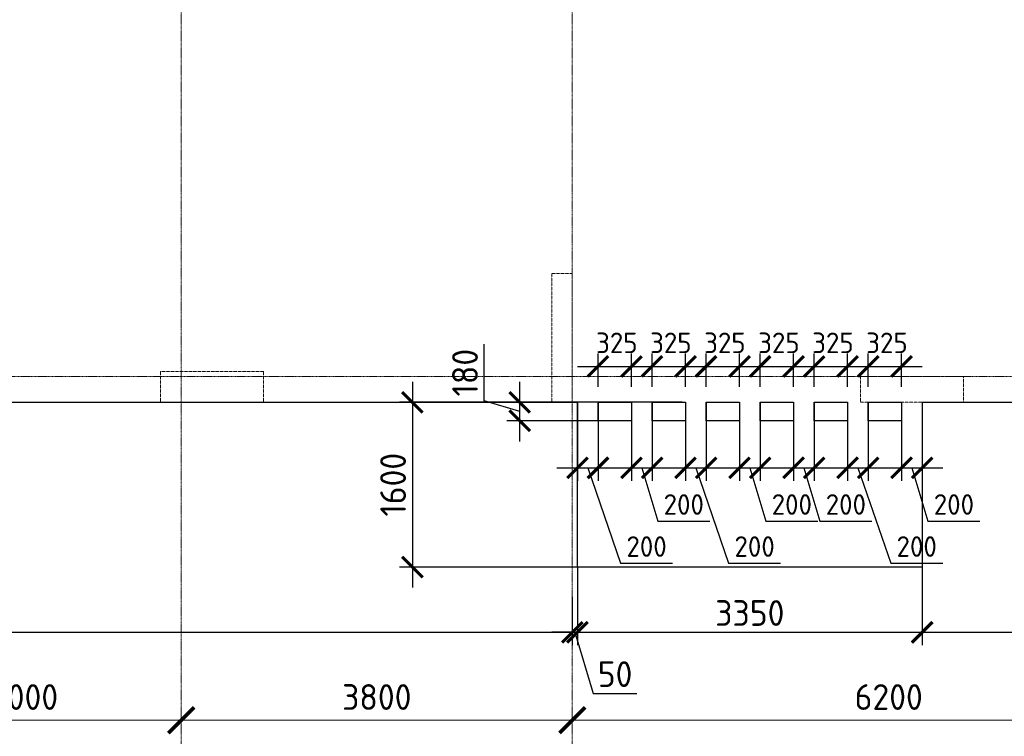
# Model space of a CAD drawing. Header units: millimetres. Extents: x -42044588 to 856694, y -806701 to 941911.
# Tile 111 of 256: x -160688 to -151120, y -342606 to -335646. Entities that reach past the tile are written whole.
import ezdxf

# ---------------------------------------------------------------- set-up
doc = ezdxf.new("R2010")
doc.units = ezdxf.units.MM
for name, pattern in [('______5', [1100, 800, -100, 100, -100]), ('DASHED', [7, 5, -2, 0]), ('осевая', [50.8, 31.75, -6.35, 6.35, -6.35])]:
    doc.linetypes.add(name, pattern=pattern)
doc.layers.add('Колонна_ бетон', color=7, linetype='Continuous', lineweight=50, true_color=0xb4b496)
for name, color, linetype, lineweight in [('Оси', 40, '______5', 18), ('Перекрытие ж_бетон', 1, 'Continuous', 30), ('РАЗМЕРЫ', 1, 'Continuous', 9)]:
    doc.layers.add(name, color=color, linetype=linetype, lineweight=lineweight)
doc.styles.add('GOST-2.304_Type-B', font='GOST_Common.ttf')
doc.dimstyles.new('СПДС', dxfattribs={"dimscale": 100, "dimtxt": 2.5, "dimasz": 2, "dimexe": 1.25, "dimexo": 0, "dimtad": 1, "dimdec": 0, "dimrnd": 5, "dimtxsty": 'GOST-2.304_Type-B', "dimblk": 'ARCHTICK', "dimcen": 2.5, "dimdle": 2, "dimclrd": 1, "dimclre": 1, "dimclrt": 1, "dimadec": 0, "dimazin": 2, "dimtfac": 0.75, "dimtdec": 0, "dimtmove": 1, "dimatfit": 3, "dimfxl": 0, "dimtolj": 1, "dimarcsym": 0})

# ---------------------------------------------------------------- blocks, each defined once
blk = doc.blocks.new('_ArchTick')
at = {"color": 0, "linetype": 'ByBlock', "const_width": 0.15}
blk.add_lwpolyline([(-0.5, -0.5), (0.5, 0.5)], dxfattribs=at)
blk = doc.blocks.new('*D6726')
at = {"color": 1, "lineweight": -2, "transparency": 16777216}
for p, q in [((-51904.7, -346038.9), (-51904.7, -345913.9)), ((-48904.7, -346038.9), (-48904.7, -345913.9)), ((-52104.7, -346038.9), (-48704.7, -346038.9))]:
    blk.add_line(p, q, dxfattribs=at)
at = {"layer": 'DEFPOINTS', "color": 0, "transparency": 16777216}
for p in [(-51904.7, -346038.9), (-48904.7, -346038.9), (-48904.7, -346038.9)]:
    blk.add_point(p, dxfattribs=at)
at = {"color": 1, "lineweight": -2, "transparency": 16777216, "xscale": 250, "yscale": 250, "zscale": 250, "rotation": 180}
blk.add_blockref('_ArchTick', (-51904.7, -346038.9), dxfattribs=at)
at = {"color": 1, "lineweight": -2, "transparency": 16777216, "xscale": 250, "yscale": 250, "zscale": 250}
blk.add_blockref('_ArchTick', (-48904.7, -346038.9), dxfattribs=at)
at = {"color": 1, "transparency": 16777216, "insert": (-50429.9, -345813.9), "char_height": 250, "width": 83333.333, "attachment_point": 5, "style": 'GOST-2.304_Type-B'}
blk.add_mtext('\\A1;3000', dxfattribs=at)
blk = doc.blocks.new('*D6727')
at = {"color": 1, "lineweight": -2, "transparency": 16777216}
for p, q in [((-48904.71808, -346038.91005), (-48904.71808, -345913.91005)), ((-45104.71808, -346038.91005), (-45104.71808, -345913.91005)), ((-49104.71808, -346038.91005), (-44904.71808, -346038.91005))]:
    blk.add_line(p, q, dxfattribs=at)
at = {"layer": 'DEFPOINTS', "color": 0, "transparency": 16777216}
for p in [(-48904.71808, -346038.91005), (-45104.71808, -346038.91005), (-45104.71808, -346038.91005)]:
    blk.add_point(p, dxfattribs=at)
at = {"color": 1, "lineweight": -2, "transparency": 16777216, "xscale": 250, "yscale": 250, "zscale": 250, "rotation": 180}
blk.add_blockref('_ArchTick', (-48904.71808, -346038.91005), dxfattribs=at)
at = {"color": 1, "lineweight": -2, "transparency": 16777216, "xscale": 250, "yscale": 250, "zscale": 250}
blk.add_blockref('_ArchTick', (-45104.71808, -346038.91005), dxfattribs=at)
at = {"color": 1, "transparency": 16777216, "insert": (-47004.71808, -345813.91005), "char_height": 250, "width": 83333.3333333, "attachment_point": 5, "style": 'GOST-2.304_Type-B'}
blk.add_mtext('\\A1;3800', dxfattribs=at)
blk = doc.blocks.new('*D6728')
at = {"color": 1, "lineweight": -2, "transparency": 16777216}
for p, q in [((-45104.7, -346038.9), (-45104.7, -345913.9)), ((-38904.7, -346038.9), (-38904.7, -345913.9)), ((-45304.7, -346038.9), (-38704.7, -346038.9))]:
    blk.add_line(p, q, dxfattribs=at)
at = {"layer": 'DEFPOINTS', "color": 0, "transparency": 16777216}
for p in [(-45104.7, -346038.9), (-38904.7, -346038.9), (-38904.7, -346038.9)]:
    blk.add_point(p, dxfattribs=at)
at = {"color": 1, "lineweight": -2, "transparency": 16777216, "xscale": 250, "yscale": 250, "zscale": 250, "rotation": 180}
blk.add_blockref('_ArchTick', (-45104.7, -346038.9), dxfattribs=at)
at = {"color": 1, "lineweight": -2, "transparency": 16777216, "xscale": 250, "yscale": 250, "zscale": 250}
blk.add_blockref('_ArchTick', (-38904.7, -346038.9), dxfattribs=at)
at = {"color": 1, "transparency": 16777216, "insert": (-42029.9, -345813.9), "char_height": 250, "width": 83333.333, "attachment_point": 5, "style": 'GOST-2.304_Type-B'}
blk.add_mtext('\\A1;6200', dxfattribs=at)
blk = doc.blocks.new('подложка стн 1-го этажа')
at = {"layer": 'Колонна_ бетон', "color": 252, "linetype": 'DASHED', "lineweight": 0, "ltscale": 0.5, "true_color": 0x939598, "transparency": 33554687}
for p, q in [((45643.8, 9761.8, -200), (44643.8, 9761.8, -200)), ((44643.8, 9761.8, -200), (44643.8, 9461.8, -200)), ((45643.8, 9461.8, -200), (45643.8, 9761.8, -200)), ((45643.8, 9461.8, -200), (44643.8, 9461.8, -200))]:
    blk.add_line(p, q, dxfattribs=at)
for points, elevation in [([(48444.1, 10711.8), (48643.9, 10711.8), (48643.9, 9461.8), (48444.1, 9461.8)], -560), ([(51443.8, 9711.8), (52443.8, 9711.8), (52443.8, 9461.8), (51443.8, 9461.8)], -360)]:
    blk.add_lwpolyline(points, close=True, dxfattribs=dict(at, elevation=elevation))
blk = doc.blocks.new('*D910')
at = {"layer": 'DEFPOINTS', "color": 0, "transparency": 16777216}
for p in [(-154249.9, -339362.1), (-156872, -340962.1), (-154419.1, -340962.1)]:
    blk.add_point(p, dxfattribs=at)
at = {"layer": 'РАЗМЕРЫ', "color": 1, "lineweight": -2, "transparency": 16777216}
for p, q in [((-156872, -339162.1), (-156872, -341162.1)), ((-154249.9, -339362.1), (-156997, -339362.1)), ((-154419.1, -340962.1), (-156997, -340962.1))]:
    blk.add_line(p, q, dxfattribs=at)
at = {"layer": 'РАЗМЕРЫ', "color": 1, "lineweight": -2, "transparency": 16777216, "xscale": 200, "yscale": 200, "zscale": 200}
for p, rotation in [((-156872, -339362.1), 90), ((-156872, -340962.1), 270)]:
    blk.add_blockref('_ArchTick', p, dxfattribs=dict(at, rotation=rotation))
at = {"layer": 'РАЗМЕРЫ', "color": 1, "lineweight": 0, "transparency": 16777216, "insert": (-157059.5, -340162.1), "char_height": 250, "attachment_point": 5, "rotation": 90, "style": 'GOST-2.304_Type-B'}
blk.add_mtext('\\A1;1600', dxfattribs=at)
blk = doc.blocks.new('*D911')
at = {"layer": 'DEFPOINTS', "color": 0, "transparency": 16777216}
for p in [(-155829.3, -339362.1), (-154823, -339362.1, 0), (-154905.5, -339542.1, -0.1)]:
    blk.add_point(p, dxfattribs=at)
at = {"layer": 'РАЗМЕРЫ', "color": 1, "lineweight": -2, "transparency": 16777216}
for p, q in [((-156173, -339349), (-156173, -338799)), ((-155829.3, -339742.1), (-155829.3, -339162.1)), ((-155829.3, -339452.1), (-156173, -339349)), ((-154823, -339362.1), (-155954.3, -339362.1)), ((-154905.5, -339542.1), (-155954.3, -339542.1))]:
    blk.add_line(p, q, dxfattribs=at)
at = {"layer": 'РАЗМЕРЫ', "color": 1, "lineweight": -2, "transparency": 16777216, "xscale": 200, "yscale": 200, "zscale": 200}
for p, rotation in [((-155829.3, -339362.1), 90), ((-155829.3, -339542.1), 270)]:
    blk.add_blockref('_ArchTick', p, dxfattribs=dict(at, rotation=rotation))
at = {"layer": 'РАЗМЕРЫ', "color": 1, "lineweight": 0, "transparency": 16777216, "insert": (-156360.5, -339074), "char_height": 250, "attachment_point": 5, "rotation": 90, "style": 'GOST-2.304_Type-B'}
blk.add_mtext('\\A1;180', dxfattribs=at)
blk = doc.blocks.new('*D912')
at = {"layer": 'DEFPOINTS', "color": 0, "transparency": 16777216}
for p in [(-152118, -339362.1, 0), (-151918, -339362.1), (-151918, -339998.3)]:
    blk.add_point(p, dxfattribs=at)
at = {"layer": 'РАЗМЕРЫ', "color": 1, "lineweight": -2, "transparency": 16777216}
for p, q in [((-152118, -339362.1), (-152118, -340123.3)), ((-151918, -339362.1), (-151918, -340123.3)), ((-152318, -339998.3), (-151718, -339998.3)), ((-152018, -339998.3), (-151862.4, -340517.1)), ((-151862.4, -340517.1), (-151357.4, -340517.1))]:
    blk.add_line(p, q, dxfattribs=at)
at = {"layer": 'РАЗМЕРЫ', "color": 1, "lineweight": -2, "transparency": 16777216, "xscale": 200, "yscale": 200, "zscale": 200, "rotation": 180}
blk.add_blockref('_ArchTick', (-152118, -339998.3), dxfattribs=at)
at = {"layer": 'РАЗМЕРЫ', "color": 1, "lineweight": -2, "transparency": 16777216, "xscale": 200, "yscale": 200, "zscale": 200}
blk.add_blockref('_ArchTick', (-151918, -339998.3), dxfattribs=at)
at = {"layer": 'РАЗМЕРЫ', "color": 1, "lineweight": 0, "transparency": 16777216, "insert": (-151609.9, -340354.6), "char_height": 200, "attachment_point": 5, "style": 'GOST-2.304_Type-B'}
blk.add_mtext('\\A1;200', dxfattribs=at)
blk = doc.blocks.new('*D913')
at = {"layer": 'DEFPOINTS', "color": 0, "transparency": 16777216}
for p in [(-152643.1, -339362.1, 0), (-152443.1, -339362.1), (-152443.1, -339998.3)]:
    blk.add_point(p, dxfattribs=at)
at = {"layer": 'РАЗМЕРЫ', "color": 1, "lineweight": -2, "transparency": 16777216}
for p, q in [((-152643.1, -339362.1), (-152643.1, -340123.3)), ((-152443.1, -339362.1), (-152443.1, -340123.3)), ((-152843.1, -339998.3), (-152243.1, -339998.3)), ((-152543.1, -339998.3), (-152224, -340925.6)), ((-152224, -340925.6), (-151719, -340925.6))]:
    blk.add_line(p, q, dxfattribs=at)
at = {"layer": 'РАЗМЕРЫ', "color": 1, "lineweight": -2, "transparency": 16777216, "xscale": 200, "yscale": 200, "zscale": 200, "rotation": 180}
blk.add_blockref('_ArchTick', (-152643.1, -339998.3), dxfattribs=at)
at = {"layer": 'РАЗМЕРЫ', "color": 1, "lineweight": -2, "transparency": 16777216, "xscale": 200, "yscale": 200, "zscale": 200}
blk.add_blockref('_ArchTick', (-152443.1, -339998.3), dxfattribs=at)
at = {"layer": 'РАЗМЕРЫ', "color": 1, "lineweight": 0, "transparency": 16777216, "insert": (-151971.5, -340763.1), "char_height": 200, "attachment_point": 5, "style": 'GOST-2.304_Type-B'}
blk.add_mtext('\\A1;200', dxfattribs=at)
blk = doc.blocks.new('*D914')
at = {"layer": 'DEFPOINTS', "color": 0, "transparency": 16777216}
for p in [(-154743, -339362.1, 0), (-154543, -339362.1), (-154543, -339998.3)]:
    blk.add_point(p, dxfattribs=at)
at = {"layer": 'РАЗМЕРЫ', "color": 1, "lineweight": -2, "transparency": 16777216}
for p, q in [((-154743, -339362.1), (-154743, -340123.3)), ((-154543, -339362.1), (-154543, -340123.3)), ((-154943, -339998.3), (-154343, -339998.3)), ((-154643, -339998.3), (-154487.3, -340517.1)), ((-154487.3, -340517.1), (-153982.3, -340517.1))]:
    blk.add_line(p, q, dxfattribs=at)
at = {"layer": 'РАЗМЕРЫ', "color": 1, "lineweight": -2, "transparency": 16777216, "xscale": 200, "yscale": 200, "zscale": 200, "rotation": 180}
blk.add_blockref('_ArchTick', (-154743, -339998.3), dxfattribs=at)
at = {"layer": 'РАЗМЕРЫ', "color": 1, "lineweight": -2, "transparency": 16777216, "xscale": 200, "yscale": 200, "zscale": 200}
blk.add_blockref('_ArchTick', (-154543, -339998.3), dxfattribs=at)
at = {"layer": 'РАЗМЕРЫ', "color": 1, "lineweight": 0, "transparency": 16777216, "insert": (-154234.8, -340354.6), "char_height": 200, "attachment_point": 5, "style": 'GOST-2.304_Type-B'}
blk.add_mtext('\\A1;200', dxfattribs=at)
blk = doc.blocks.new('*D915')
at = {"layer": 'DEFPOINTS', "color": 0, "transparency": 16777216}
for p in [(-155268.1, -339362.1, 0), (-155068.1, -339362.1), (-155068.1, -339998.3)]:
    blk.add_point(p, dxfattribs=at)
at = {"layer": 'РАЗМЕРЫ', "color": 1, "lineweight": -2, "transparency": 16777216}
for p, q in [((-155268.1, -339362.1), (-155268.1, -340123.3)), ((-155068.1, -339362.1), (-155068.1, -340123.3)), ((-155468.1, -339998.3), (-154868.1, -339998.3)), ((-155168.1, -339998.3), (-154848.9, -340925.6)), ((-154848.9, -340925.6), (-154343.9, -340925.6))]:
    blk.add_line(p, q, dxfattribs=at)
at = {"layer": 'РАЗМЕРЫ', "color": 1, "lineweight": -2, "transparency": 16777216, "xscale": 200, "yscale": 200, "zscale": 200, "rotation": 180}
blk.add_blockref('_ArchTick', (-155268.1, -339998.3), dxfattribs=at)
at = {"layer": 'РАЗМЕРЫ', "color": 1, "lineweight": -2, "transparency": 16777216, "xscale": 200, "yscale": 200, "zscale": 200}
blk.add_blockref('_ArchTick', (-155068.1, -339998.3), dxfattribs=at)
at = {"layer": 'РАЗМЕРЫ', "color": 1, "lineweight": 0, "transparency": 16777216, "insert": (-154596.4, -340763.1), "char_height": 200, "attachment_point": 5, "style": 'GOST-2.304_Type-B'}
blk.add_mtext('\\A1;200', dxfattribs=at)
blk = doc.blocks.new('*D916')
at = {"layer": 'DEFPOINTS', "color": 0, "transparency": 16777216}
for p in [(-153693, -339362.1, 0), (-153493, -339362.1), (-153493, -339998.3)]:
    blk.add_point(p, dxfattribs=at)
at = {"layer": 'РАЗМЕРЫ', "color": 1, "lineweight": -2, "transparency": 16777216}
for p, q in [((-153693, -339362.1), (-153693, -340123.3)), ((-153493, -339362.1), (-153493, -340123.3)), ((-153893, -339998.3), (-153293, -339998.3)), ((-153593, -339998.3), (-153437.4, -340517.1)), ((-153437.4, -340517.1), (-152932.4, -340517.1))]:
    blk.add_line(p, q, dxfattribs=at)
at = {"layer": 'РАЗМЕРЫ', "color": 1, "lineweight": -2, "transparency": 16777216, "xscale": 200, "yscale": 200, "zscale": 200, "rotation": 180}
blk.add_blockref('_ArchTick', (-153693, -339998.3), dxfattribs=at)
at = {"layer": 'РАЗМЕРЫ', "color": 1, "lineweight": -2, "transparency": 16777216, "xscale": 200, "yscale": 200, "zscale": 200}
blk.add_blockref('_ArchTick', (-153493, -339998.3), dxfattribs=at)
at = {"layer": 'РАЗМЕРЫ', "color": 1, "lineweight": 0, "transparency": 16777216, "insert": (-153184.9, -340354.6), "char_height": 200, "attachment_point": 5, "style": 'GOST-2.304_Type-B'}
blk.add_mtext('\\A1;200', dxfattribs=at)
blk = doc.blocks.new('*D917')
at = {"layer": 'DEFPOINTS', "color": 0, "transparency": 16777216}
for p in [(-154218.1, -339362.1, 0), (-154018.1, -339362.1), (-154018.1, -339998.3)]:
    blk.add_point(p, dxfattribs=at)
at = {"layer": 'РАЗМЕРЫ', "color": 1, "lineweight": -2, "transparency": 16777216}
for p, q in [((-154218.1, -339362.1), (-154218.1, -340123.3)), ((-154018.1, -339362.1), (-154018.1, -340123.3)), ((-154418.1, -339998.3), (-153818.1, -339998.3)), ((-154118.1, -339998.3), (-153799, -340925.6)), ((-153799, -340925.6), (-153294, -340925.6))]:
    blk.add_line(p, q, dxfattribs=at)
at = {"layer": 'РАЗМЕРЫ', "color": 1, "lineweight": -2, "transparency": 16777216, "xscale": 200, "yscale": 200, "zscale": 200, "rotation": 180}
blk.add_blockref('_ArchTick', (-154218.1, -339998.3), dxfattribs=at)
at = {"layer": 'РАЗМЕРЫ', "color": 1, "lineweight": -2, "transparency": 16777216, "xscale": 200, "yscale": 200, "zscale": 200}
blk.add_blockref('_ArchTick', (-154018.1, -339998.3), dxfattribs=at)
at = {"layer": 'РАЗМЕРЫ', "color": 1, "lineweight": 0, "transparency": 16777216, "insert": (-153546.5, -340763.1), "char_height": 200, "attachment_point": 5, "style": 'GOST-2.304_Type-B'}
blk.add_mtext('\\A1;200', dxfattribs=at)
blk = doc.blocks.new('*D918')
at = {"layer": 'DEFPOINTS', "color": 0, "transparency": 16777216}
for p in [(-153168.1, -339362.1, 0), (-152968.1, -339362.1), (-152968.1, -339998.3)]:
    blk.add_point(p, dxfattribs=at)
at = {"layer": 'РАЗМЕРЫ', "color": 1, "lineweight": -2, "transparency": 16777216}
for p, q in [((-153168.1, -339362.1), (-153168.1, -340123.3)), ((-152968.1, -339362.1), (-152968.1, -340123.3)), ((-153368.1, -339998.3), (-152768.1, -339998.3)), ((-153068.1, -339998.3), (-152912.5, -340517.1)), ((-152912.5, -340517.1), (-152407.5, -340517.1))]:
    blk.add_line(p, q, dxfattribs=at)
at = {"layer": 'РАЗМЕРЫ', "color": 1, "lineweight": -2, "transparency": 16777216, "xscale": 200, "yscale": 200, "zscale": 200, "rotation": 180}
blk.add_blockref('_ArchTick', (-153168.1, -339998.3), dxfattribs=at)
at = {"layer": 'РАЗМЕРЫ', "color": 1, "lineweight": -2, "transparency": 16777216, "xscale": 200, "yscale": 200, "zscale": 200}
blk.add_blockref('_ArchTick', (-152968.1, -339998.3), dxfattribs=at)
at = {"layer": 'РАЗМЕРЫ', "color": 1, "lineweight": 0, "transparency": 16777216, "insert": (-152660, -340354.6), "char_height": 200, "attachment_point": 5, "style": 'GOST-2.304_Type-B'}
blk.add_mtext('\\A1;200', dxfattribs=at)
blk = doc.blocks.new('*D952')
at = {"layer": 'DEFPOINTS', "color": 0, "transparency": 16777216}
for p in [(-154743.1, -339013.5), (-155068.1, -339212.1), (-154743.1, -339212.1, 0)]:
    blk.add_point(p, dxfattribs=at)
at = {"layer": 'РАЗМЕРЫ', "color": 1, "lineweight": -2, "transparency": 16777216}
for p, q in [((-155068.1, -339212.1), (-155068.1, -338888.5)), ((-154743.1, -339212.1), (-154743.1, -338888.5)), ((-155268.1, -339013.5), (-154543.1, -339013.5))]:
    blk.add_line(p, q, dxfattribs=at)
at = {"layer": 'РАЗМЕРЫ', "color": 1, "lineweight": -2, "transparency": 16777216, "xscale": 200, "yscale": 200, "zscale": 200, "rotation": 180}
blk.add_blockref('_ArchTick', (-155068.1, -339013.5), dxfattribs=at)
at = {"layer": 'РАЗМЕРЫ', "color": 1, "lineweight": -2, "transparency": 16777216, "xscale": 200, "yscale": 200, "zscale": 200}
blk.add_blockref('_ArchTick', (-154743.1, -339013.5), dxfattribs=at)
at = {"layer": 'РАЗМЕРЫ', "color": 1, "lineweight": 0, "transparency": 16777216, "insert": (-154885.6, -338784.5), "char_height": 200, "attachment_point": 5, "style": 'GOST-2.304_Type-B'}
blk.add_mtext('\\A1;325', dxfattribs=at)
blk = doc.blocks.new('*D919')
at = {"layer": 'DEFPOINTS', "color": 0, "transparency": 16777216}
for p in [(-154218.1, -339013.5), (-154543.1, -339212.1), (-154218.1, -339212.1, 0)]:
    blk.add_point(p, dxfattribs=at)
at = {"layer": 'РАЗМЕРЫ', "color": 1, "lineweight": -2, "transparency": 16777216}
for p, q in [((-154543.1, -339212.1), (-154543.1, -338888.5)), ((-154218.1, -339212.1), (-154218.1, -338888.5)), ((-154743.1, -339013.5), (-154018.1, -339013.5))]:
    blk.add_line(p, q, dxfattribs=at)
at = {"layer": 'РАЗМЕРЫ', "color": 1, "lineweight": -2, "transparency": 16777216, "xscale": 200, "yscale": 200, "zscale": 200, "rotation": 180}
blk.add_blockref('_ArchTick', (-154543.1, -339013.5), dxfattribs=at)
at = {"layer": 'РАЗМЕРЫ', "color": 1, "lineweight": -2, "transparency": 16777216, "xscale": 200, "yscale": 200, "zscale": 200}
blk.add_blockref('_ArchTick', (-154218.1, -339013.5), dxfattribs=at)
at = {"layer": 'РАЗМЕРЫ', "color": 1, "lineweight": 0, "transparency": 16777216, "insert": (-154360.6, -338784.5), "char_height": 200, "attachment_point": 5, "style": 'GOST-2.304_Type-B'}
blk.add_mtext('\\A1;325', dxfattribs=at)
blk = doc.blocks.new('*D920')
at = {"layer": 'DEFPOINTS', "color": 0, "transparency": 16777216}
for p in [(-153693.1, -339013.5), (-154018.1, -339212.1), (-153693.1, -339212.1, 0)]:
    blk.add_point(p, dxfattribs=at)
at = {"layer": 'РАЗМЕРЫ', "color": 1, "lineweight": -2, "transparency": 16777216}
for p, q in [((-154018.1, -339212.1), (-154018.1, -338888.5)), ((-153693.1, -339212.1), (-153693.1, -338888.5)), ((-154218.1, -339013.5), (-153493.1, -339013.5))]:
    blk.add_line(p, q, dxfattribs=at)
at = {"layer": 'РАЗМЕРЫ', "color": 1, "lineweight": -2, "transparency": 16777216, "xscale": 200, "yscale": 200, "zscale": 200, "rotation": 180}
blk.add_blockref('_ArchTick', (-154018.1, -339013.5), dxfattribs=at)
at = {"layer": 'РАЗМЕРЫ', "color": 1, "lineweight": -2, "transparency": 16777216, "xscale": 200, "yscale": 200, "zscale": 200}
blk.add_blockref('_ArchTick', (-153693.1, -339013.5), dxfattribs=at)
at = {"layer": 'РАЗМЕРЫ', "color": 1, "lineweight": 0, "transparency": 16777216, "insert": (-153835.6, -338784.5), "char_height": 200, "attachment_point": 5, "style": 'GOST-2.304_Type-B'}
blk.add_mtext('\\A1;325', dxfattribs=at)
blk = doc.blocks.new('*D921')
at = {"layer": 'DEFPOINTS', "color": 0, "transparency": 16777216}
for p in [(-153168.1, -339013.5), (-153493.1, -339212.1), (-153168.1, -339212.1, 0)]:
    blk.add_point(p, dxfattribs=at)
at = {"layer": 'РАЗМЕРЫ', "color": 1, "lineweight": -2, "transparency": 16777216}
for p, q in [((-153493.1, -339212.1), (-153493.1, -338888.5)), ((-153168.1, -339212.1), (-153168.1, -338888.5)), ((-153693.1, -339013.5), (-152968.1, -339013.5))]:
    blk.add_line(p, q, dxfattribs=at)
at = {"layer": 'РАЗМЕРЫ', "color": 1, "lineweight": -2, "transparency": 16777216, "xscale": 200, "yscale": 200, "zscale": 200, "rotation": 180}
blk.add_blockref('_ArchTick', (-153493.1, -339013.5), dxfattribs=at)
at = {"layer": 'РАЗМЕРЫ', "color": 1, "lineweight": -2, "transparency": 16777216, "xscale": 200, "yscale": 200, "zscale": 200}
blk.add_blockref('_ArchTick', (-153168.1, -339013.5), dxfattribs=at)
at = {"layer": 'РАЗМЕРЫ', "color": 1, "lineweight": 0, "transparency": 16777216, "insert": (-153310.6, -338784.5), "char_height": 200, "attachment_point": 5, "style": 'GOST-2.304_Type-B'}
blk.add_mtext('\\A1;325', dxfattribs=at)
blk = doc.blocks.new('*D922')
at = {"layer": 'DEFPOINTS', "color": 0, "transparency": 16777216}
for p in [(-152643.1, -339013.5), (-152968.1, -339212.1), (-152643.1, -339212.1, 0)]:
    blk.add_point(p, dxfattribs=at)
at = {"layer": 'РАЗМЕРЫ', "color": 1, "lineweight": -2, "transparency": 16777216}
for p, q in [((-152968.1, -339212.1), (-152968.1, -338888.5)), ((-152643.1, -339212.1), (-152643.1, -338888.5)), ((-153168.1, -339013.5), (-152443.1, -339013.5))]:
    blk.add_line(p, q, dxfattribs=at)
at = {"layer": 'РАЗМЕРЫ', "color": 1, "lineweight": -2, "transparency": 16777216, "xscale": 200, "yscale": 200, "zscale": 200, "rotation": 180}
blk.add_blockref('_ArchTick', (-152968.1, -339013.5), dxfattribs=at)
at = {"layer": 'РАЗМЕРЫ', "color": 1, "lineweight": -2, "transparency": 16777216, "xscale": 200, "yscale": 200, "zscale": 200}
blk.add_blockref('_ArchTick', (-152643.1, -339013.5), dxfattribs=at)
at = {"layer": 'РАЗМЕРЫ', "color": 1, "lineweight": 0, "transparency": 16777216, "insert": (-152785.6, -338784.5), "char_height": 200, "attachment_point": 5, "style": 'GOST-2.304_Type-B'}
blk.add_mtext('\\A1;325', dxfattribs=at)
blk = doc.blocks.new('*D923')
at = {"layer": 'DEFPOINTS', "color": 0, "transparency": 16777216}
for p in [(-152118.1, -339013.5), (-152443.1, -339212.1), (-152118.1, -339212.1, 0)]:
    blk.add_point(p, dxfattribs=at)
at = {"layer": 'РАЗМЕРЫ', "color": 1, "lineweight": -2, "transparency": 16777216}
for p, q in [((-152443.1, -339212.1), (-152443.1, -338888.5)), ((-152118.1, -339212.1), (-152118.1, -338888.5)), ((-152643.1, -339013.5), (-151918.1, -339013.5))]:
    blk.add_line(p, q, dxfattribs=at)
at = {"layer": 'РАЗМЕРЫ', "color": 1, "lineweight": -2, "transparency": 16777216, "xscale": 200, "yscale": 200, "zscale": 200, "rotation": 180}
blk.add_blockref('_ArchTick', (-152443.1, -339013.5), dxfattribs=at)
at = {"layer": 'РАЗМЕРЫ', "color": 1, "lineweight": -2, "transparency": 16777216, "xscale": 200, "yscale": 200, "zscale": 200}
blk.add_blockref('_ArchTick', (-152118.1, -339013.5), dxfattribs=at)
at = {"layer": 'РАЗМЕРЫ', "color": 1, "lineweight": 0, "transparency": 16777216, "insert": (-152260.6, -338784.5), "char_height": 200, "attachment_point": 5, "style": 'GOST-2.304_Type-B'}
blk.add_mtext('\\A1;325', dxfattribs=at)
blk = doc.blocks.new('*D953')
at = {"layer": 'DEFPOINTS', "color": 0, "transparency": 16777216}
for p in [(-155268, -340962.1), (-151918, -340962.1), (-151918, -341596.2)]:
    blk.add_point(p, dxfattribs=at)
at = {"layer": 'РАЗМЕРЫ', "color": 1, "lineweight": -2, "transparency": 16777216}
for p, q in [((-155268, -340962.1), (-155268, -341721.2)), ((-151918, -340962.1), (-151918, -341721.2)), ((-155468, -341596.2), (-151718, -341596.2))]:
    blk.add_line(p, q, dxfattribs=at)
at = {"layer": 'РАЗМЕРЫ', "color": 1, "lineweight": -2, "transparency": 16777216, "xscale": 200, "yscale": 200, "zscale": 200, "rotation": 180}
blk.add_blockref('_ArchTick', (-155268, -341596.2), dxfattribs=at)
at = {"layer": 'РАЗМЕРЫ', "color": 1, "lineweight": -2, "transparency": 16777216, "xscale": 200, "yscale": 200, "zscale": 200}
blk.add_blockref('_ArchTick', (-151918, -341596.2), dxfattribs=at)
at = {"layer": 'РАЗМЕРЫ', "color": 1, "lineweight": 0, "transparency": 16777216, "insert": (-153593, -341408.7), "char_height": 250, "attachment_point": 5, "style": 'GOST-2.304_Type-B'}
blk.add_mtext('\\A1;3350', dxfattribs=at)
blk = doc.blocks.new('*D954')
at = {"layer": 'DEFPOINTS', "color": 0, "transparency": 16777216}
for p in [(-149118, -340334.1), (-151918, -340962.1), (-149118, -341596.2)]:
    blk.add_point(p, dxfattribs=at)
at = {"layer": 'РАЗМЕРЫ', "color": 1, "lineweight": -2, "transparency": 16777216}
for p, q in [((-149118, -340334.1), (-149118, -341721.2)), ((-151918, -340962.1), (-151918, -341721.2)), ((-152118, -341596.2), (-148918, -341596.2))]:
    blk.add_line(p, q, dxfattribs=at)
at = {"layer": 'РАЗМЕРЫ', "color": 1, "lineweight": -2, "transparency": 16777216, "xscale": 200, "yscale": 200, "zscale": 200, "rotation": 180}
blk.add_blockref('_ArchTick', (-151918, -341596.2), dxfattribs=at)
at = {"layer": 'РАЗМЕРЫ', "color": 1, "lineweight": -2, "transparency": 16777216, "xscale": 200, "yscale": 200, "zscale": 200}
blk.add_blockref('_ArchTick', (-149118, -341596.2), dxfattribs=at)
at = {"layer": 'РАЗМЕРЫ', "color": 1, "lineweight": 0, "transparency": 16777216, "insert": (-150518, -341408.7), "char_height": 250, "attachment_point": 5, "style": 'GOST-2.304_Type-B'}
blk.add_mtext('\\A1;2800', dxfattribs=at)
blk = doc.blocks.new('*D955')
at = {"layer": 'DEFPOINTS', "color": 0, "transparency": 16777216}
for p in [(-195918, -340541.7), (-155318, -341250.5), (-155318, -341596.2)]:
    blk.add_point(p, dxfattribs=at)
at = {"layer": 'РАЗМЕРЫ', "color": 1, "lineweight": -2, "transparency": 16777216}
for p, q in [((-195918, -340541.7), (-195918, -341721.2)), ((-155318, -341250.5), (-155318, -341721.2)), ((-196118, -341596.2), (-155118, -341596.2))]:
    blk.add_line(p, q, dxfattribs=at)
at = {"layer": 'РАЗМЕРЫ', "color": 1, "lineweight": -2, "transparency": 16777216, "xscale": 200, "yscale": 200, "zscale": 200, "rotation": 180}
blk.add_blockref('_ArchTick', (-195918, -341596.2), dxfattribs=at)
at = {"layer": 'РАЗМЕРЫ', "color": 1, "lineweight": -2, "transparency": 16777216, "xscale": 200, "yscale": 200, "zscale": 200}
blk.add_blockref('_ArchTick', (-155318, -341596.2), dxfattribs=at)
at = {"layer": 'РАЗМЕРЫ', "color": 1, "lineweight": 0, "transparency": 16777216, "insert": (-175618, -341408.7), "char_height": 250, "attachment_point": 5, "style": 'GOST-2.304_Type-B'}
blk.add_mtext('\\A1;40600', dxfattribs=at)
blk = doc.blocks.new('*D956')
at = {"layer": 'DEFPOINTS', "color": 0, "transparency": 16777216}
for p in [(-155318, -341250.5), (-155268, -341267.6), (-155268, -341596.2)]:
    blk.add_point(p, dxfattribs=at)
at = {"layer": 'РАЗМЕРЫ', "color": 1, "lineweight": -2, "transparency": 16777216}
for p, q in [((-155318, -341250.5), (-155318, -341721.2)), ((-155268, -341267.6), (-155268, -341721.2)), ((-155318, -341596.2), (-155518, -341596.2)), ((-155318, -341596.2), (-155268, -341596.2)), ((-155318, -341596.2), (-155268, -341596.2)), ((-155293, -341596.2), (-155114.9, -342190)), ((-155268, -341596.2), (-155068, -341596.2)), ((-155114.9, -342190), (-154689.9, -342190))]:
    blk.add_line(p, q, dxfattribs=at)
at = {"layer": 'РАЗМЕРЫ', "color": 1, "lineweight": -2, "transparency": 16777216, "xscale": 200, "yscale": 200, "zscale": 200}
blk.add_blockref('_ArchTick', (-155318, -341596.2), dxfattribs=at)
at = {"layer": 'РАЗМЕРЫ', "color": 1, "lineweight": -2, "transparency": 16777216, "xscale": 200, "yscale": 200, "zscale": 200, "rotation": 180}
blk.add_blockref('_ArchTick', (-155268, -341596.2), dxfattribs=at)
at = {"layer": 'РАЗМЕРЫ', "color": 1, "lineweight": 0, "transparency": 16777216, "insert": (-154902.4, -342002.5), "char_height": 250, "attachment_point": 5, "style": 'GOST-2.304_Type-B'}
blk.add_mtext('\\A1;50', dxfattribs=at)
blk = doc.blocks.new('оси блок 2')
at = {"layer": 'Оси', "color": 16, "linetype": 'осевая', "lineweight": 0, "ltscale": 0.25, "transparency": 33554687}
for p, q in [((-48904.7, -322543), (-48904.7, -347914.1)), ((-45104.7, -322543), (-45104.7, -347914.1)), ((-89822.3, -342701.3), (-37238.5, -342701.3))]:
    blk.add_line(p, q, dxfattribs=at)
for base, p1, p2, picture, middle in [((-48904.7, -346038.9), (-51904.7, -346038.9), (-48904.7, -346038.9), '*D6726', (-50429.9, -346038.9)), ((-45104.7, -346038.9), (-48904.7, -346038.9), (-45104.7, -346038.9), '*D6727', (-47004.7, -346038.9)), ((-38904.7, -346038.9), (-45104.7, -346038.9), (-38904.7, -346038.9), '*D6728', (-42029.9, -346038.9))]:
    dim = blk.add_linear_dim(base=base, p1=p1, p2=p2, dimstyle='СПДС', override={"dimgap": 1})
    dim.commit()
    dim.dimension.update_dxf_attribs({"geometry": picture, "text_midpoint": middle, "dimtype": 160})

msp = doc.modelspace()

# ---------------------------------------------------------------- linework, layer by layer
at = {"layer": 'Перекрытие ж_бетон'}
for p, q in [((-155268.038, -340962.135), (-155268.038, -339362.136)), ((-151918.038, -339362.136), (-151918.038, -340962.135)), ((-151918.038, -340962.135), (-155268.038, -340962.135))]:
    msp.add_line(p, q, dxfattribs=at)
for points in [[(-151918.038, -339362.136), (-148868.038, -339362.136), (-148868.038, -322462.136), (-158918.038, -322462.136), (-158918.038, -322462.136), (-162268.038, -322462.136), (-162268.038, -322462.136), (-164068.038, -322462.136)], [(-168868.038, -339362.136), (-162218.038, -339362.136), (-162218.038, -339362.135), (-158868.498, -339362.135), (-158868.503, -339362.135), (-155268.038, -339362.135)]]:
    msp.add_lwpolyline(points, dxfattribs=at)
for points, elevation in [([(-154742.971, -339542.136), (-155067.971, -339542.136), (-155067.971, -339362.136), (-154742.971, -339362.136)], -0.053), ([(-154218.064, -339542.136), (-154543.064, -339542.136), (-154543.064, -339362.136), (-154218.064, -339362.136)], 0.018), ([(-153692.998, -339542.136), (-154017.998, -339542.136), (-154017.998, -339362.136), (-153692.998, -339362.136)], -0.053), ([(-153168.091, -339542.136), (-153493.091, -339542.136), (-153493.091, -339362.136), (-153168.091, -339362.136)], 0.053), ([(-152643.104, -339542.136), (-152968.104, -339542.136), (-152968.104, -339362.136), (-152643.104, -339362.136)], 0.071), ([(-152118.118, -339542.136), (-152443.118, -339542.136), (-152443.118, -339362.136), (-152118.118, -339362.136)], 0.089)]:
    msp.add_lwpolyline(points, close=True, dxfattribs=dict(at, elevation=elevation))

# ---------------------------------------------------------------- block references
msp.add_blockref('подложка стн 1-го этажа', (-203961.961, -348823.931, 560))
at = {"layer": 'РАЗМЕРЫ'}
msp.add_blockref('оси блок 2', (-110213.32, 3589.186), dxfattribs=at)

# ---------------------------------------------------------------- dimensions: what is measured, and where the dimension line sits
at = {"layer": 'РАЗМЕРЫ', "lineweight": 0}
for base, p1, p2, picture, middle in [((-154743.051, -339013.549), (-155068.051, -339212.136), (-154743.051, -339212.136, 0.018), '*D952', (-154885.575, -338946.963)), ((-154218.064, -339013.549, 0.018), (-154543.064, -339212.136, 0.018), (-154218.064, -339212.136, 0.036), '*D919', (-154360.589, -338946.963, 0.018)), ((-153693.078, -339013.549, 0.036), (-154018.078, -339212.136, 0.036), (-153693.078, -339212.136, 0.053), '*D920', (-153835.602, -338946.963, 0.036)), ((-153168.091, -339013.549, 0.053), (-153493.091, -339212.136, 0.053), (-153168.091, -339212.136, 0.071), '*D921', (-153310.615, -338946.963, 0.053)), ((-152643.104, -339013.549, 0.071), (-152968.104, -339212.136, 0.071), (-152643.104, -339212.136, 0.089), '*D922', (-152785.629, -338946.963, 0.071)), ((-152118.118, -339013.549, 0.089), (-152443.118, -339212.136, 0.089), (-152118.118, -339212.136, 0.107), '*D923', (-152260.642, -338946.963, 0.089))]:
    dim = msp.add_linear_dim(base=base, p1=p1, p2=p2, dimstyle='СПДС', override={"dimtxt": 2, "dimasz": 2, "dimrnd": 5}, dxfattribs=at)
    dim.commit()
    dim.dimension.update_dxf_attribs({"geometry": picture, "text_midpoint": middle, "dimtype": 160})
for base, p1, p2, angle, override, picture, middle in [((-155829.29, -339362.101), (-154905.471, -339542.136, -0.053), (-154823.047, -339362.101, 0.018), 270, {"dimrnd": 5}, '*D911', (-156360.54, -339286.493)), ((-156871.987, -340962.101), (-154249.895, -339362.101), (-154419.077, -340962.101), 90, {"dimrnd": 5}, '*D910', (-157059.487, -340162.101)), ((-154542.971, -339998.314, -0.071), (-154742.971, -339362.136, -0.053), (-154542.971, -339362.136, -0.071), 180, {"dimtxt": 2, "dimasz": 2, "dimrnd": 5}, '*D914', (-154424.846, -340354.564, -0.071)), ((-153492.998, -339998.314, -0.053), (-153692.998, -339362.136, -0.036), (-153492.998, -339362.136, -0.053), 180, {"dimtxt": 2, "dimasz": 2, "dimrnd": 5}, '*D916', (-153374.873, -340354.564, -0.053)), ((-152968.091, -339998.314, 0.053), (-153168.091, -339362.136, 0.071), (-152968.091, -339362.136, 0.053), 180, {"dimtxt": 2, "dimasz": 2, "dimrnd": 5}, '*D918', (-152849.966, -340354.564, 0.053)), ((-151918.038, -339998.314), (-152118.037, -339362.136, 0.018), (-151918.038, -339362.136), 180, {"dimtxt": 2, "dimasz": 2, "dimrnd": 5}, '*D912', (-151799.913, -340354.564))]:
    dim = msp.add_linear_dim(base=base, p1=p1, p2=p2, angle=angle, dimstyle='СПДС', override=override, dxfattribs=at)
    dim.commit()
    dim.dimension.update_dxf_attribs({"geometry": picture, "text_midpoint": middle})
for base, p1, p2, picture, middle in [((-155068.051, -339998.314, 0.018), (-155268.051, -339362.136, 0.036), (-155068.051, -339362.136, 0.018), '*D915', (-154786.436, -340925.565, 0.018)), ((-154018.078, -339998.314, 0.036), (-154218.077, -339362.136, 0.053), (-154018.078, -339362.136, 0.036), '*D917', (-153736.463, -340925.565, 0.036)), ((-152443.118, -339998.314, 0.089), (-152643.117, -339362.136, 0.107), (-152443.118, -339362.136, 0.089), '*D913', (-152161.503, -340925.565, 0.089))]:
    dim = msp.add_linear_dim(base=base, p1=p1, p2=p2, angle=180, dimstyle='СПДС', override={"dimtxt": 2, "dimasz": 2, "dimrnd": 5}, dxfattribs=at)
    dim.commit()
    dim.dimension.update_dxf_attribs({"geometry": picture, "text_midpoint": middle, "dimtype": 160})
for base, p1, p2, picture, middle in [((-149118.038, -341596.231), (-151918.038, -340962.135), (-149118.038, -340334.102), '*D954', (-150518.038, -341408.731)), ((-155318.038, -341596.231), (-195918.038, -340541.683), (-155318.038, -341250.54), '*D955', (-175618.038, -341408.731)), ((-151918.038, -341596.231), (-155268.038, -340962.135), (-151918.038, -340962.135), '*D953', (-153593.038, -341408.731)), ((-155268.038, -341596.231), (-155318.038, -341250.54), (-155268.038, -341267.58), '*D956', (-155052.413, -342002.481))]:
    dim = msp.add_linear_dim(base=base, p1=p1, p2=p2, dimstyle='СПДС', override={"dimrnd": 5}, dxfattribs=at)
    dim.commit()
    dim.dimension.update_dxf_attribs({"geometry": picture, "text_midpoint": middle})

doc.saveas('drawing.dxf')
